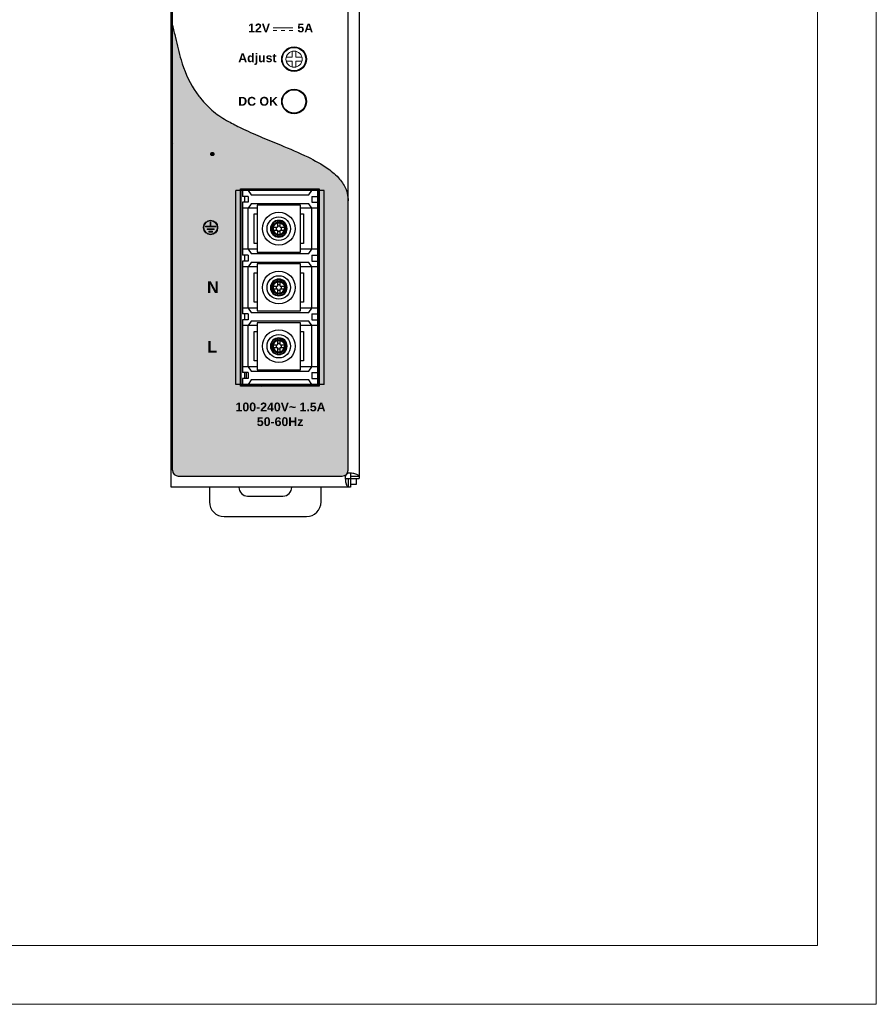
# Model space of a CAD drawing. Header units: millimetres. Extents: x 0 to 420, y 0 to 297.
# Tile 5 of 6: x 274 to 420, y 0 to 168. Entities that reach past the tile are written whole.
import ezdxf

# ---------------------------------------------------------------- set-up
doc = ezdxf.new("R2010")
doc.units = ezdxf.units.MM
doc.layers.get('0').update_dxf_attribs({"linetype": 'CONTINUOUS', "lineweight": 13})
doc.layers.add('Line', color=3, linetype='CONTINUOUS', lineweight=25)
doc.styles.add('arial', font='arial.ttf', dxfattribs={"height": 5})

# ---------------------------------------------------------------- blocks, each defined once
blk = doc.blocks.new('AD')
at = {"color": 7, "linetype": 'Continuous'}
for p, q in [((-0.32, 0.32), (-1.35, 0.32)), ((-0.32, 1.35), (-0.32, 0.32)), ((0.32, 0.32), (0.32, 1.35)), ((1.35, 0.32), (0.32, 0.32)), ((-1.35, -0.32), (-0.32, -0.32)), ((-1.35, -0.32), (-0.32, -0.32)), ((-1.19, -0.32), (-1.19, -0.32)), ((-0.32, -0.32), (-0.32, -1.35)), ((0.32, -1.35), (0.32, -0.32)), ((0.32, -0.32), (1.35, -0.32)), ((0.32, -0.32), (1.35, -0.32))]:
    blk.add_line(p, q, dxfattribs=at)
blk.add_circle((0, 0), 1.38)

msp = doc.modelspace()

# ---------------------------------------------------------------- hatches: boundary and pattern name
at = {"layer": 'Line'}
h = msp.add_hatch(color=18, dxfattribs=at)
edge = h.paths.add_edge_path()
edge.add_arc((301.2, 90.9), 1, 180, 270)
edge.add_line((301.2, 89.9), (329.1, 89.9))
edge.add_arc((329.1, 90.9), 1, 270, 360)
edge.add_line((330.1, 90.9), (330.1, 136.75))
edge.add_spline(control_points=[(330.1, 136.75), (330.09, 136.93), (330.07, 137.58), (329.74, 138.9), (328.63, 140.65), (326.38, 142.55), (322.94, 144.43), (319, 146.08), (315.18, 147.64), (312.22, 148.94), (309.54, 150.33), (307.08, 151.83), (305.23, 153.83), (303.14, 156.65), (301.7, 160.19), (300.85, 163.95), (300.37, 165.93), (300.2, 166.64)], knot_values=[0, 0, 0, 0, 0.558267, 1.937915, 4.034726, 6.654597, 10.685452, 15.75253, 19.458684, 23.066499, 25.455205, 28.498411, 31.673803, 33.522287, 39.02078, 42.938139, 45.123137, 45.123137, 45.123137, 45.123137], degree=3, periodic=0)
edge.add_line((300.2, 166.64), (300.2, 90.9))
h.paths.add_polyline_path([(311.9, 138.7), (325.1, 138.7), (325.1, 105.3), (311.9, 105.3)], flags=16)
at = {"layer": 'Line', "lineweight": 0}
h = msp.add_hatch(color=7, dxfattribs=at)
h.dxf.hatch_style = 2
edge = h.paths.add_edge_path()
edge.add_spline(control_points=[(305.22, 145.47), (305.22, 145.47), (305.21, 144.92), (305.21, 144.92), (305.21, 144.92), (305.21, 144.91), (305.21, 144.91), (303.17, 144.91), (303.07, 142.28), (305.2, 142.27), (305.2, 142.27), (305.2, 141.72), (305.2, 141.72), (305.2, 141.72), (305.19, 141.72), (305.19, 141.72), (302.24, 141.75), (302.34, 145.36), (305.07, 145.48), (305.07, 145.48), (305.22, 145.47), (305.22, 145.47)], knot_values=[0, 0, 0, 0, 1, 1, 1, 2, 2, 2, 3, 3, 3, 4, 4, 4, 5, 5, 5, 6, 6, 6, 7, 7, 7, 7], degree=3, periodic=0)
h = msp.add_hatch(color=7, dxfattribs=at)
h.dxf.hatch_style = 2
edge = h.paths.add_edge_path()
edge.add_spline(control_points=[(306.29, 144.69), (306.29, 144.69), (306.29, 144.14), (306.29, 144.14), (306.29, 144.14), (306.29, 143.33), (306.29, 143.33), (306.29, 143.33), (306.29, 142.53), (306.29, 142.53), (306.29, 142.53), (306.29, 141.7), (306.29, 141.7), (306.29, 141.7), (305.9, 141.7), (305.9, 141.7), (305.7, 141.7), (305.55, 141.94), (305.55, 142.21), (305.55, 142.48), (305.55, 142.53), (305.55, 142.53), (305.55, 142.53), (305.55, 144.69), (305.55, 144.69), (305.55, 144.69), (305.55, 145.5), (305.55, 145.5), (305.55, 145.5), (306.29, 145.5), (306.29, 145.5), (306.29, 145.5), (306.29, 144.69), (306.29, 144.69)], knot_values=[0, 0, 0, 0, 1, 1, 1, 2, 2, 2, 3, 3, 3, 4, 4, 4, 5, 5, 5, 6, 6, 6, 7, 7, 7, 8, 8, 8, 9, 9, 9, 10, 10, 10, 11, 11, 11, 11], degree=3, periodic=0)
h = msp.add_hatch(color=7, dxfattribs=at)
h.dxf.hatch_style = 2
edge = h.paths.add_edge_path()
edge.add_spline(control_points=[(307.4, 144.7), (307.4, 144.5), (307.21, 144.34), (306.99, 144.34), (306.76, 144.34), (306.58, 144.5), (306.58, 144.7), (306.58, 144.89), (306.76, 145.05), (306.99, 145.05), (307.21, 145.05), (307.4, 144.89), (307.4, 144.7)], knot_values=[0, 0, 0, 0, 1, 1, 1, 2, 2, 2, 3, 3, 3, 4, 4, 4, 4], degree=3, periodic=0)
h = msp.add_hatch(color=7, dxfattribs=at)
h.dxf.hatch_style = 2
edge = h.paths.add_edge_path()
edge.add_spline(control_points=[(307.71, 145.45), (307.71, 145.45), (307.71, 144.9), (307.71, 144.9), (307.71, 144.9), (307.72, 144.89), (307.72, 144.89), (309.76, 144.89), (309.86, 142.26), (307.73, 142.25), (307.73, 142.25), (307.73, 141.7), (307.73, 141.7), (307.73, 141.7), (307.74, 141.7), (307.74, 141.7), (310.69, 141.73), (310.59, 145.34), (307.86, 145.46), (307.86, 145.46), (307.71, 145.45), (307.71, 145.45)], knot_values=[0, 0, 0, 0, 1, 1, 1, 2, 2, 2, 3, 3, 3, 4, 4, 4, 5, 5, 5, 6, 6, 6, 7, 7, 7, 7], degree=3, periodic=0)
h = msp.add_hatch(color=7, dxfattribs=at)
h.dxf.hatch_style = 2
edge = h.paths.add_edge_path()
edge.add_spline(control_points=[(307.36, 143.48), (307.36, 143.48), (307.36, 143.15), (307.36, 143.15), (307.36, 143.15), (307.36, 142.67), (307.36, 142.67), (307.36, 142.67), (307.36, 142.2), (307.36, 142.2), (307.36, 142.2), (307.36, 141.71), (307.36, 141.71), (307.36, 141.71), (306.97, 141.71), (306.97, 141.71), (306.78, 141.71), (306.62, 141.86), (306.62, 142.02), (306.62, 142.18), (306.62, 142.2), (306.62, 142.2), (306.62, 142.2), (306.62, 143.48), (306.62, 143.48), (306.62, 143.48), (306.62, 143.95), (306.62, 143.95), (306.62, 143.95), (307.36, 143.95), (307.36, 143.95), (307.36, 143.95), (307.36, 143.48), (307.36, 143.48)], knot_values=[0, 0, 0, 0, 1, 1, 1, 2, 2, 2, 3, 3, 3, 4, 4, 4, 5, 5, 5, 6, 6, 6, 7, 7, 7, 8, 8, 8, 9, 9, 9, 10, 10, 10, 11, 11, 11, 11], degree=3, periodic=0)
h = msp.add_hatch(color=7, dxfattribs=at)
h.dxf.hatch_style = 2
edge = h.paths.add_edge_path()
edge.add_spline(control_points=[(308.92, 143.28), (308.92, 143.28), (309.15, 143.06), (309.15, 143.06), (309.15, 143.06), (309.5, 142.73), (309.5, 142.73), (309.5, 142.73), (309.85, 142.41), (309.85, 142.41), (309.85, 142.41), (310.2, 142.08), (310.2, 142.08), (310.2, 142.08), (309.94, 141.8), (309.94, 141.8), (309.81, 141.65), (309.6, 141.64), (309.48, 141.75), (309.36, 141.86), (309.34, 141.87), (309.34, 141.87), (309.34, 141.87), (308.41, 142.74), (308.41, 142.74), (308.41, 142.74), (308.06, 143.07), (308.06, 143.07), (308.06, 143.07), (308.57, 143.61), (308.57, 143.61), (308.57, 143.61), (308.92, 143.28), (308.92, 143.28)], knot_values=[0, 0, 0, 0, 1, 1, 1, 2, 2, 2, 3, 3, 3, 4, 4, 4, 5, 5, 5, 6, 6, 6, 7, 7, 7, 8, 8, 8, 9, 9, 9, 10, 10, 10, 11, 11, 11, 11], degree=3, periodic=0)
h = msp.add_hatch(color=7, dxfattribs=at)
h.paths.add_polyline_path([(307.95, 132.2, 1), (305.45, 132.2, 1)])
h.paths.add_polyline_path([(307.83, 132.2, 1), (305.57, 132.2, 1)], flags=16)
h.paths.add_polyline_path([(307.59, 132.31), (305.81, 132.31), (305.81, 132.43), (306.64, 132.43), (306.64, 133.12), (306.76, 133.12), (306.76, 132.43), (307.59, 132.43)], flags=0)
h.paths.add_polyline_path([(307.29, 131.99), (307.29, 131.87), (306.1, 131.87), (306.1, 131.99)], flags=0)
h.paths.add_polyline_path([(307, 131.55), (307, 131.43), (306.4, 131.43), (306.4, 131.55)], flags=0)

# ---------------------------------------------------------------- linework, layer by layer
at = {"ltscale": 5}
for points in [[(0, 0), (420, 0), (420, 297), (0, 297)], [(10, 10), (410, 10), (410, 287), (10, 287)]]:
    msp.add_lwpolyline(points, close=True, dxfattribs=at)
at = {"layer": 'Line', "color": 7}
for p, q in [((300, 161), (300, 209)), ((332, 207.5), (332, 89.5)), ((300.2, 90.9), (300.2, 206.1)), ((330.1, 90.9), (330.1, 206.1)), ((300, 146), (300, 161)), ((300.2, 159.5), (300, 159.5)), ((300.2, 147.5), (300, 147.5)), ((300, 88), (300, 146)), ((326, 138.5), (311, 138.5)), ((311, 105.5), (311, 138.5)), ((311.8, 138.8), (325.2, 138.8)), ((311.8, 105.2), (311.8, 138.8)), ((311.9, 105.4), (311.9, 138.6)), ((312, 138.7), (325, 138.7)), ((324.9, 138.5), (312.1, 138.5)), ((312.1, 138.5), (312.1, 137.5)), ((313.1, 137.5), (312.1, 137.5)), ((312.5, 138.5), (312.5, 138.8)), ((312.5, 136.5), (312.5, 137.5)), ((313.1, 138.5), (313.6, 137.75)), ((313.1, 137.5), (313.1, 136.5)), ((313.6, 137.75), (323.4, 137.75)), ((319.5, 138.8), (319.5, 138.5)), ((320.4, 138.8), (320.4, 138.55)), ((320.4, 138.55), (320.4, 138.5)), ((320.4, 138.55), (320.4, 138.5)), ((323.4, 138.8), (323.4, 138.5)), ((323.4, 137.75), (323.9, 138.5)), ((323.9, 138.8), (323.9, 138.5)), ((323.9, 137.5), (324.9, 137.5)), ((323.9, 137.5), (323.9, 136.5)), ((323.9, 137.45), (324.9, 137.45)), ((324.9, 138.8), (324.9, 105.2)), ((325.1, 138.6), (325.1, 105.4)), ((325.2, 138.8), (325.2, 105.2)), ((326, 105.5), (326, 138.5)), ((313.1, 136.5), (312.1, 136.5)), ((312.1, 136.5), (312.1, 127.5)), ((313.6, 136.25), (313.1, 135.5)), ((323.4, 136.25), (313.6, 136.25)), ((322, 136), (314.6, 136)), ((314.6, 136), (314.6, 128)), ((322, 128), (322, 136)), ((323.9, 135.5), (323.4, 136.25)), ((323.9, 136.5), (324.9, 136.5)), ((314.6, 135.5), (312.1, 135.5)), ((313.1, 128.5), (313.1, 135.5)), ((314.1, 134.5), (314.6, 134.5)), ((314.1, 129.5), (314.1, 134.5)), ((324.9, 135.5), (322, 135.5)), ((322, 134.5), (322.5, 134.5)), ((322.5, 134.5), (322.5, 129.5)), ((323.9, 128.5), (323.9, 135.5)), ((318.06, 133.34), (318.06, 132.24)), ((318.54, 132.45), (318.06, 132.45)), ((318.54, 132.24), (318.54, 133.34)), ((316.96, 132.24), (318.06, 132.24)), ((316.96, 131.76), (318.06, 131.76)), ((317.85, 132.24), (317.85, 131.76)), ((318.06, 131.76), (318.06, 130.66)), ((318.06, 131.55), (318.54, 131.55)), ((318.54, 132.24), (319.64, 132.24)), ((318.54, 130.66), (318.54, 131.76)), ((318.54, 131.76), (319.64, 131.76)), ((318.75, 131.76), (318.75, 132.24)), ((314.6, 129.5), (314.1, 129.5)), ((322.5, 129.5), (322, 129.5)), ((314.6, 128.5), (312.1, 128.5)), ((313.1, 127.5), (312.1, 127.5)), ((312.5, 126.5), (312.5, 127.5)), ((313.1, 128.5), (313.6, 127.75)), ((313.1, 127.5), (313.1, 126.5)), ((313.6, 127.75), (323.4, 127.75)), ((314.6, 128), (322, 128)), ((324.9, 128.5), (322, 128.5)), ((323.4, 127.75), (323.9, 128.5)), ((323.9, 127.5), (324.9, 127.5)), ((323.9, 127.5), (323.9, 126.5)), ((313.1, 126.5), (312.1, 126.5)), ((312.1, 126.5), (312.1, 117.5)), ((313.6, 126.25), (313.1, 125.5)), ((323.4, 126.25), (313.6, 126.25)), ((322, 126), (314.6, 126)), ((314.6, 126), (314.6, 118)), ((322, 118), (322, 126)), ((323.9, 125.5), (323.4, 126.25)), ((323.9, 126.5), (324.9, 126.5)), ((314.6, 125.5), (312.1, 125.5)), ((313.1, 118.5), (313.1, 125.5)), ((314.1, 124.5), (314.6, 124.5)), ((314.1, 119.5), (314.1, 124.5)), ((324.9, 125.5), (322, 125.5)), ((322, 124.5), (322.5, 124.5)), ((322.5, 124.5), (322.5, 119.5)), ((323.9, 118.5), (323.9, 125.5)), ((318.06, 123.34), (318.06, 122.24)), ((318.54, 122.45), (318.06, 122.45)), ((318.54, 122.24), (318.54, 123.34)), ((316.96, 122.24), (318.06, 122.24)), ((316.96, 121.76), (318.06, 121.76)), ((317.85, 122.24), (317.85, 121.76)), ((318.06, 121.76), (318.06, 120.66)), ((318.06, 121.55), (318.54, 121.55)), ((318.54, 122.24), (319.64, 122.24)), ((318.54, 120.66), (318.54, 121.76)), ((318.54, 121.76), (319.64, 121.76)), ((318.75, 121.76), (318.75, 122.24)), ((314.6, 119.5), (314.1, 119.5)), ((322.5, 119.5), (322, 119.5)), ((314.6, 118.5), (312.1, 118.5)), ((313.1, 117.5), (312.1, 117.5)), ((312.5, 116.5), (312.5, 117.5)), ((313.1, 118.5), (313.6, 117.75)), ((313.1, 117.5), (313.1, 116.5)), ((313.6, 117.75), (323.4, 117.75)), ((314.6, 118), (322, 118)), ((324.9, 118.5), (322, 118.5)), ((323.4, 117.75), (323.9, 118.5)), ((323.9, 117.5), (324.9, 117.5)), ((323.9, 117.5), (323.9, 116.5)), ((313.1, 116.5), (312.1, 116.5)), ((312.1, 116.5), (312.1, 107.5)), ((313.6, 116.25), (313.1, 115.5)), ((323.4, 116.25), (313.6, 116.25)), ((322, 116), (314.6, 116)), ((314.6, 116), (314.6, 108)), ((322, 108), (322, 116)), ((323.9, 115.5), (323.4, 116.25)), ((323.9, 116.5), (324.9, 116.5)), ((314.6, 115.5), (312.1, 115.5)), ((313.1, 108.5), (313.1, 115.5)), ((314.1, 114.5), (314.6, 114.5)), ((314.1, 109.5), (314.1, 114.5)), ((324.9, 115.5), (322, 115.5)), ((322, 114.5), (322.5, 114.5)), ((322.5, 114.5), (322.5, 109.5)), ((323.9, 108.5), (323.9, 115.5)), ((318.06, 113.34), (318.06, 112.24)), ((318.54, 112.45), (318.06, 112.45)), ((318.54, 112.24), (318.54, 113.34)), ((316.96, 112.24), (318.06, 112.24)), ((316.96, 111.76), (318.06, 111.76)), ((317.85, 112.24), (317.85, 111.76)), ((318.06, 111.76), (318.06, 110.66)), ((318.06, 111.55), (318.54, 111.55)), ((318.54, 112.24), (319.64, 112.24)), ((318.54, 110.66), (318.54, 111.76)), ((318.54, 111.76), (319.64, 111.76)), ((318.75, 111.76), (318.75, 112.24)), ((314.6, 109.5), (314.1, 109.5)), ((322.5, 109.5), (322, 109.5)), ((314.6, 108.5), (312.1, 108.5)), ((313.1, 107.5), (312.1, 107.5)), ((312.5, 106.5), (312.5, 107.5)), ((312.75, 107.5), (312.75, 106.5)), ((313.1, 108.5), (313.6, 107.75)), ((313.1, 107.5), (313.1, 106.5)), ((313.6, 107.75), (323.4, 107.75)), ((314.6, 108), (322, 108)), ((324.9, 108.5), (322, 108.5)), ((323.4, 107.75), (323.9, 108.5)), ((323.9, 107.5), (324.9, 107.5)), ((323.9, 107.5), (323.9, 106.5)), ((313.1, 106.5), (312.1, 106.5)), ((312.1, 106.5), (312.1, 105.5)), ((313.6, 106.25), (313.1, 105.5)), ((323.4, 106.25), (313.6, 106.25)), ((323.9, 105.5), (323.4, 106.25)), ((323.9, 106.5), (324.9, 106.5)), ((326, 105.5), (311, 105.5)), ((325.2, 105.2), (311.8, 105.2)), ((325, 105.3), (312, 105.3)), ((324.9, 105.5), (312.1, 105.5)), ((312.5, 105.2), (312.5, 105.5)), ((312.75, 105.5), (312.75, 105.2)), ((319.25, 105.2), (319.25, 105.5)), ((319.5, 105.5), (319.5, 105.2)), ((301.2, 89.9), (329.1, 89.9)), ((329.61, 89.5), (332, 89.5)), ((330.19, 88), (330.19, 89.5)), ((330.5, 90.39), (330.5, 88)), ((332, 89.81), (330.5, 89.81)), ((331.5, 88.5), (331.5, 89.5)), ((330.5, 88), (300, 88)), ((306.5, 88), (306.5, 85.5)), ((325.5, 85.5), (325.5, 88)), ((330.5, 88.5), (331.5, 88.5)), ((313, 86.5), (319, 86.5)), ((309, 83), (323, 83))]:
    msp.add_line(p, q, dxfattribs=at)
at = {"layer": 'Line', "color": 7, "lineweight": 0}
for p, q in [((306.64, 132.43), (305.81, 132.43)), ((305.81, 132.43), (305.81, 132.31)), ((306.76, 133.12), (306.64, 133.12)), ((306.64, 133.12), (306.64, 132.43)), ((306.76, 132.43), (306.76, 133.12)), ((307.59, 132.43), (306.76, 132.43)), ((307.59, 132.31), (307.59, 132.43)), ((305.81, 132.31), (307.59, 132.31)), ((307.29, 131.99), (306.1, 131.99)), ((306.1, 131.99), (306.1, 131.87)), ((306.1, 131.87), (307.29, 131.87)), ((307, 131.55), (306.4, 131.55)), ((306.4, 131.55), (306.4, 131.43)), ((306.4, 131.43), (307, 131.43)), ((307, 131.43), (307, 131.55)), ((307.29, 131.87), (307.29, 131.99))]:
    msp.add_line(p, q, dxfattribs=at)
at = {"layer": 'Line', "color": 7, "const_width": 0.16}
for points in [[(317.31, 166.2), (320.72, 166.2)], [(317.31, 165.75), (317.99, 165.75)], [(318.67, 165.75), (319.35, 165.75)], [(320.04, 165.75), (320.72, 165.75)]]:
    msp.add_lwpolyline(points, dxfattribs=at)
at = {"layer": 'Line', "color": 7}
for points in [[(313.89, 105.5), (313.94, 105.47), (314.01, 105.44), (314.09, 105.41), (314.18, 105.38), (314.29, 105.36), (314.41, 105.33), (314.55, 105.31), (314.7, 105.28), (314.88, 105.26), (315.07, 105.23), (315.28, 105.21), (315.32, 105.2)], [(317.74, 105.36), (317.74, 105.36), (317.72, 105.35), (317.68, 105.34), (317.62, 105.33), (317.54, 105.31), (317.44, 105.29), (317.33, 105.27), (317.19, 105.25), (317.04, 105.22), (316.88, 105.2), (316.87, 105.2)], [(318.29, 105.2), (318.25, 105.29), (318.19, 105.37), (318.13, 105.43), (318.05, 105.47), (317.99, 105.5)]]:
    msp.add_lwpolyline(points, dxfattribs=at)
for centre, radius in [((320.9, 160.85), 2.1), ((320.9, 160.85), 2), ((320.9, 153.65), 2.1), ((320.9, 153.65), 2), ((318.3, 132), 2.79), ((318.3, 132), 2), ((318.3, 132), 1.15), ((318.3, 122), 2.79), ((318.3, 122), 2), ((318.3, 122), 1.15), ((318.3, 112), 2.79), ((318.3, 112), 2), ((318.3, 112), 1.15)]:
    msp.add_circle(centre, radius, dxfattribs=at)
at = {"layer": 'Line', "color": 7, "lineweight": 0}
for radius in [1.25, 1.13]:
    msp.add_circle((306.7, 132.2), radius, dxfattribs=at)
at = {"layer": 'Line', "color": 7}
for centre, radius, start, end in [((301, 161), 1, 180, 216.8699), ((301, 146), 1, 143.1301, 180), ((312, 138.6), 0.1, 90, 180), ((325, 138.6), 0.1, 0, 90), ((318.3, 132), 1.42, 0, 180), ((318.3, 132), 1, 90, 0), ((318.3, 132), 1.42, 180, 0), ((318.3, 132), 1.35, 180, 0), ((318.3, 132), 0.982, 180, 360), ((318.3, 122), 1.42, 0, 180), ((318.3, 122), 1, 90, 0), ((318.3, 122), 1.42, 180, 0), ((318.3, 122), 1.35, 180, 0), ((318.3, 122), 0.982, 180, 360), ((318.3, 112), 1.42, 0, 180), ((318.3, 112), 1, 90, 0), ((318.3, 112), 1.42, 180, 0), ((318.3, 112), 1.35, 180, 0), ((318.3, 112), 0.982, 180, 360), ((312, 105.4), 0.1, 180, 270), ((325, 105.4), 0.1, 270, 0), ((301.2, 90.9), 1, 180, 270), ((329.1, 90.9), 1, 270, 0), ((330.34, 89.66), 0.75, 78.0471, 191.9529), ((313, 88), 1.5, 180, 270), ((319, 88), 1.5, 270, 0), ((309, 85.5), 2.5, 180, 270), ((323, 85.5), 2.5, 270, 0)]:
    msp.add_arc(centre, radius, start, end, dxfattribs=at)
for points, knots in [([(300.2, 166.64), (300.37, 165.93), (300.85, 163.95), (301.7, 160.19), (303.14, 156.65), (305.23, 153.83), (307.08, 151.83), (309.54, 150.33), (312.22, 148.94), (315.18, 147.64), (319, 146.08), (322.94, 144.43), (326.38, 142.55), (328.63, 140.65), (329.74, 138.9), (330.07, 137.58), (330.09, 136.93), (330.1, 136.75)], [0, 0, 0, 0, 2.184998, 6.102356, 11.60085, 13.449333, 16.624725, 19.667932, 22.056638, 25.664452, 29.370607, 34.437684, 38.468539, 41.088411, 43.185221, 44.564869, 45.123137, 45.123137, 45.123137, 45.123137]), ([(318.3, 133.35), (318.22, 133.35), (318.07, 133.34), (317.84, 133.27), (317.63, 133.17), (317.43, 133.03), (317.26, 132.86), (317.12, 132.66), (317.02, 132.45), (316.96, 132.23), (316.95, 132.07), (316.95, 132)], [0, 0, 0, 0, 0.227413, 0.460521, 0.69936, 0.939632, 1.180993, 1.420211, 1.656763, 1.886538, 2.109528, 2.109528, 2.109528, 2.109528]), ([(317.32, 132), (317.32, 132.05), (317.33, 132.16), (317.37, 132.33), (317.45, 132.48), (317.55, 132.63), (317.68, 132.75), (317.82, 132.85), (317.98, 132.93), (318.14, 132.97), (318.25, 132.98), (318.3, 132.98)], [0, 0, 0, 0, 0.162478, 0.331377, 0.505908, 0.68255, 0.860142, 1.035793, 1.208202, 1.373994, 1.532338, 1.532338, 1.532338, 1.532338]), ([(318.3, 132.98), (318.25, 132.98), (318.14, 132.97), (317.97, 132.93), (317.82, 132.85), (317.67, 132.75), (317.55, 132.62), (317.45, 132.48), (317.37, 132.32), (317.33, 132.16), (317.32, 132.05), (317.32, 132)], [0, 0, 0, 0, 0.162478, 0.331377, 0.505908, 0.68255, 0.860142, 1.035793, 1.208202, 1.373994, 1.532338, 1.532338, 1.532338, 1.532338]), ([(318.3, 133.35), (318.27, 133.35), (318.22, 133.34), (318.14, 133.34), (318.09, 133.34), (318.06, 133.34)], [0, 0, 0, 0, 0.0804632, 0.1609101, 0.241324, 0.241324, 0.241324, 0.241324]), ([(319.65, 132), (319.65, 132.08), (319.64, 132.23), (319.57, 132.46), (319.47, 132.67), (319.33, 132.87), (319.16, 133.04), (318.96, 133.18), (318.75, 133.28), (318.53, 133.34), (318.37, 133.35), (318.3, 133.35)], [0, 0, 0, 0, 0.227413, 0.460521, 0.69936, 0.939632, 1.180993, 1.420211, 1.656763, 1.886538, 2.109528, 2.109528, 2.109528, 2.109528]), ([(318.54, 133.34), (318.51, 133.34), (318.46, 133.34), (318.38, 133.34), (318.33, 133.35), (318.3, 133.35)], [0, 0, 0, 0, 0.0804139, 0.1608608, 0.241324, 0.241324, 0.241324, 0.241324]), ([(318.3, 133.35), (318.37, 133.35), (318.53, 133.34), (318.75, 133.27), (318.97, 133.17), (319.16, 133.03), (319.34, 132.85), (319.47, 132.66), (319.58, 132.44), (319.64, 132.22), (319.65, 132.07), (319.65, 132)], [0, 0, 0, 0, 0.223252, 0.455325, 0.695138, 0.93785, 1.181868, 1.423219, 1.660116, 1.887921, 2.105492, 2.105492, 2.105492, 2.105492]), ([(318.3, 133), (318.33, 133), (318.39, 133), (318.49, 132.99), (318.57, 132.97), (318.66, 132.94), (318.74, 132.9), (318.82, 132.86), (318.9, 132.81), (318.97, 132.75), (319.03, 132.69), (319.09, 132.62), (319.15, 132.54), (319.19, 132.46), (319.23, 132.37), (319.27, 132.28), (319.29, 132.18), (319.3, 132.09), (319.3, 132.03), (319.3, 132)], [0, 0, 0, 0, 0.093755, 0.186428, 0.277947, 0.368349, 0.458124, 0.549056, 0.641787, 0.733189, 0.821995, 0.910265, 1.000718, 1.09634, 1.196638, 1.296687, 1.393855, 1.487529, 1.577223, 1.577223, 1.577223, 1.577223]), ([(318.3, 132.98), (318.35, 132.98), (318.46, 132.97), (318.63, 132.93), (318.78, 132.85), (318.93, 132.75), (319.05, 132.62), (319.15, 132.48), (319.23, 132.32), (319.27, 132.16), (319.28, 132.05), (319.28, 132)], [0, 0, 0, 0, 0.162478, 0.331377, 0.505908, 0.68255, 0.860142, 1.035793, 1.208202, 1.373994, 1.532338, 1.532338, 1.532338, 1.532338]), ([(316.96, 132.24), (316.96, 132.21), (316.96, 132.16), (316.96, 132.08), (316.95, 132.03), (316.95, 132)], [0, 0, 0, 0, 0.0804138, 0.1608607, 0.2413241, 0.2413241, 0.2413241, 0.2413241]), ([(316.95, 132), (316.95, 131.97), (316.96, 131.92), (316.96, 131.84), (316.96, 131.79), (316.96, 131.76)], [0, 0, 0, 0, 0.0804634, 0.1609103, 0.2413241, 0.2413241, 0.2413241, 0.2413241]), ([(319.65, 132), (319.65, 132.03), (319.64, 132.08), (319.64, 132.16), (319.64, 132.21), (319.64, 132.24)], [0, 0, 0, 0, 0.0804634, 0.1609103, 0.2413241, 0.2413241, 0.2413241, 0.2413241]), ([(319.64, 131.76), (319.64, 131.79), (319.64, 131.84), (319.64, 131.92), (319.65, 131.97), (319.65, 132)], [0, 0, 0, 0, 0.0804138, 0.1608607, 0.2413241, 0.2413241, 0.2413241, 0.2413241]), ([(318.06, 130.66), (318.11, 130.66), (318.22, 130.65), (318.38, 130.65), (318.49, 130.66), (318.54, 130.66)], [0, 0, 0, 0, 0.1608592, 0.321785, 0.4826441, 0.4826441, 0.4826441, 0.4826441]), ([(318.3, 123.35), (318.22, 123.35), (318.07, 123.34), (317.84, 123.27), (317.63, 123.17), (317.43, 123.03), (317.26, 122.86), (317.12, 122.66), (317.02, 122.45), (316.96, 122.23), (316.95, 122.07), (316.95, 122)], [0, 0, 0, 0, 0.227413, 0.460521, 0.69936, 0.939632, 1.180993, 1.420211, 1.656763, 1.886538, 2.109528, 2.109528, 2.109528, 2.109528]), ([(317.32, 122), (317.32, 122.05), (317.33, 122.16), (317.37, 122.33), (317.45, 122.48), (317.55, 122.63), (317.68, 122.75), (317.82, 122.85), (317.98, 122.93), (318.14, 122.97), (318.25, 122.98), (318.3, 122.98)], [0, 0, 0, 0, 0.162478, 0.331377, 0.505908, 0.68255, 0.860142, 1.035793, 1.208202, 1.373994, 1.532338, 1.532338, 1.532338, 1.532338]), ([(318.3, 122.98), (318.25, 122.98), (318.14, 122.97), (317.97, 122.93), (317.82, 122.85), (317.67, 122.75), (317.55, 122.62), (317.45, 122.48), (317.37, 122.32), (317.33, 122.16), (317.32, 122.05), (317.32, 122)], [0, 0, 0, 0, 0.162478, 0.331377, 0.505908, 0.68255, 0.860142, 1.035793, 1.208202, 1.373994, 1.532338, 1.532338, 1.532338, 1.532338]), ([(319.65, 122), (319.65, 122.08), (319.64, 122.23), (319.57, 122.46), (319.47, 122.67), (319.33, 122.87), (319.16, 123.04), (318.96, 123.18), (318.75, 123.28), (318.53, 123.34), (318.37, 123.35), (318.3, 123.35)], [0, 0, 0, 0, 0.227413, 0.460521, 0.69936, 0.939632, 1.180993, 1.420211, 1.656763, 1.886538, 2.109528, 2.109528, 2.109528, 2.109528]), ([(318.3, 123.35), (318.37, 123.35), (318.53, 123.34), (318.75, 123.27), (318.97, 123.17), (319.16, 123.03), (319.34, 122.85), (319.47, 122.66), (319.58, 122.44), (319.64, 122.22), (319.65, 122.07), (319.65, 122)], [0, 0, 0, 0, 0.223252, 0.455325, 0.695138, 0.93785, 1.181868, 1.423219, 1.660116, 1.887921, 2.105492, 2.105492, 2.105492, 2.105492]), ([(318.3, 123), (318.33, 123), (318.39, 123), (318.49, 122.99), (318.57, 122.97), (318.66, 122.94), (318.74, 122.9), (318.82, 122.86), (318.9, 122.81), (318.97, 122.75), (319.03, 122.69), (319.09, 122.62), (319.15, 122.54), (319.19, 122.46), (319.23, 122.37), (319.27, 122.28), (319.29, 122.18), (319.3, 122.09), (319.3, 122.03), (319.3, 122)], [0, 0, 0, 0, 0.093755, 0.186428, 0.277947, 0.368349, 0.458124, 0.549056, 0.641787, 0.733189, 0.821995, 0.910265, 1.000718, 1.09634, 1.196638, 1.296687, 1.393855, 1.487529, 1.577223, 1.577223, 1.577223, 1.577223]), ([(318.3, 122.98), (318.35, 122.98), (318.46, 122.97), (318.63, 122.93), (318.78, 122.85), (318.93, 122.75), (319.05, 122.62), (319.15, 122.48), (319.23, 122.32), (319.27, 122.16), (319.28, 122.05), (319.28, 122)], [0, 0, 0, 0, 0.162478, 0.331377, 0.505908, 0.68255, 0.860142, 1.035793, 1.208202, 1.373994, 1.532338, 1.532338, 1.532338, 1.532338]), ([(318.06, 120.66), (318.11, 120.66), (318.22, 120.65), (318.38, 120.65), (318.49, 120.66), (318.54, 120.66)], [0, 0, 0, 0, 0.1608592, 0.321785, 0.4826441, 0.4826441, 0.4826441, 0.4826441]), ([(319.65, 122), (319.65, 122.03), (319.64, 122.08), (319.64, 122.16), (319.64, 122.21), (319.64, 122.24)], [0, 0, 0, 0, 0.0804634, 0.1609103, 0.2413241, 0.2413241, 0.2413241, 0.2413241]), ([(319.64, 121.76), (319.64, 121.79), (319.64, 121.84), (319.64, 121.92), (319.65, 121.97), (319.65, 122)], [0, 0, 0, 0, 0.0804138, 0.1608607, 0.2413241, 0.2413241, 0.2413241, 0.2413241]), ([(318.3, 113.35), (318.22, 113.35), (318.07, 113.34), (317.84, 113.27), (317.63, 113.17), (317.43, 113.03), (317.26, 112.86), (317.12, 112.66), (317.02, 112.45), (316.96, 112.23), (316.95, 112.07), (316.95, 112)], [0, 0, 0, 0, 0.227413, 0.460521, 0.69936, 0.939632, 1.180993, 1.420211, 1.656763, 1.886538, 2.109528, 2.109528, 2.109528, 2.109528]), ([(317.32, 112), (317.32, 112.05), (317.33, 112.16), (317.37, 112.33), (317.45, 112.48), (317.55, 112.63), (317.68, 112.75), (317.82, 112.85), (317.98, 112.93), (318.14, 112.97), (318.25, 112.98), (318.3, 112.98)], [0, 0, 0, 0, 0.162478, 0.331377, 0.505908, 0.68255, 0.860142, 1.035793, 1.208202, 1.373994, 1.532338, 1.532338, 1.532338, 1.532338]), ([(318.3, 112.98), (318.25, 112.98), (318.14, 112.97), (317.97, 112.93), (317.82, 112.85), (317.67, 112.75), (317.55, 112.62), (317.45, 112.48), (317.37, 112.32), (317.33, 112.16), (317.32, 112.05), (317.32, 112)], [0, 0, 0, 0, 0.162478, 0.331377, 0.505908, 0.68255, 0.860142, 1.035793, 1.208202, 1.373994, 1.532338, 1.532338, 1.532338, 1.532338]), ([(318.3, 113.35), (318.27, 113.35), (318.22, 113.34), (318.14, 113.34), (318.09, 113.34), (318.06, 113.34)], [0, 0, 0, 0, 0.0804632, 0.1609101, 0.241324, 0.241324, 0.241324, 0.241324]), ([(319.65, 112), (319.65, 112.08), (319.64, 112.23), (319.57, 112.46), (319.47, 112.67), (319.33, 112.87), (319.16, 113.04), (318.96, 113.18), (318.75, 113.28), (318.53, 113.34), (318.37, 113.35), (318.3, 113.35)], [0, 0, 0, 0, 0.227413, 0.460521, 0.69936, 0.939632, 1.180993, 1.420211, 1.656763, 1.886538, 2.109528, 2.109528, 2.109528, 2.109528]), ([(318.54, 113.34), (318.51, 113.34), (318.46, 113.34), (318.38, 113.34), (318.33, 113.35), (318.3, 113.35)], [0, 0, 0, 0, 0.0804139, 0.1608608, 0.241324, 0.241324, 0.241324, 0.241324]), ([(318.3, 113.35), (318.37, 113.35), (318.53, 113.34), (318.75, 113.27), (318.97, 113.17), (319.16, 113.03), (319.34, 112.85), (319.47, 112.66), (319.58, 112.44), (319.64, 112.22), (319.65, 112.07), (319.65, 112)], [0, 0, 0, 0, 0.223252, 0.455325, 0.695138, 0.93785, 1.181868, 1.423219, 1.660116, 1.887921, 2.105492, 2.105492, 2.105492, 2.105492]), ([(318.3, 113), (318.33, 113), (318.39, 113), (318.49, 112.99), (318.57, 112.97), (318.66, 112.94), (318.74, 112.9), (318.82, 112.86), (318.9, 112.81), (318.97, 112.75), (319.03, 112.69), (319.09, 112.62), (319.15, 112.54), (319.19, 112.46), (319.23, 112.37), (319.27, 112.28), (319.29, 112.18), (319.3, 112.09), (319.3, 112.03), (319.3, 112)], [0, 0, 0, 0, 0.093755, 0.186428, 0.277947, 0.368349, 0.458124, 0.549056, 0.641787, 0.733189, 0.821995, 0.910265, 1.000718, 1.09634, 1.196638, 1.296687, 1.393855, 1.487529, 1.577223, 1.577223, 1.577223, 1.577223]), ([(318.3, 112.98), (318.35, 112.98), (318.46, 112.97), (318.63, 112.93), (318.78, 112.85), (318.93, 112.75), (319.05, 112.62), (319.15, 112.48), (319.23, 112.32), (319.27, 112.16), (319.28, 112.05), (319.28, 112)], [0, 0, 0, 0, 0.162478, 0.331377, 0.505908, 0.68255, 0.860142, 1.035793, 1.208202, 1.373994, 1.532338, 1.532338, 1.532338, 1.532338]), ([(316.96, 112.24), (316.96, 112.21), (316.96, 112.16), (316.96, 112.08), (316.95, 112.03), (316.95, 112)], [0, 0, 0, 0, 0.0804138, 0.1608607, 0.2413241, 0.2413241, 0.2413241, 0.2413241]), ([(316.95, 112), (316.95, 111.97), (316.96, 111.92), (316.96, 111.84), (316.96, 111.79), (316.96, 111.76)], [0, 0, 0, 0, 0.0804634, 0.1609103, 0.2413241, 0.2413241, 0.2413241, 0.2413241]), ([(318.06, 110.66), (318.11, 110.66), (318.22, 110.65), (318.38, 110.65), (318.49, 110.66), (318.54, 110.66)], [0, 0, 0, 0, 0.1608592, 0.321785, 0.4826441, 0.4826441, 0.4826441, 0.4826441]), ([(319.65, 112), (319.65, 112.03), (319.64, 112.08), (319.64, 112.16), (319.64, 112.21), (319.64, 112.24)], [0, 0, 0, 0, 0.0804634, 0.1609103, 0.2413241, 0.2413241, 0.2413241, 0.2413241]), ([(319.64, 111.76), (319.64, 111.79), (319.64, 111.84), (319.64, 111.92), (319.65, 111.97), (319.65, 112)], [0, 0, 0, 0, 0.0804138, 0.1608607, 0.2413241, 0.2413241, 0.2413241, 0.2413241]), ([(329.61, 89.5), (329.62, 89.37), (329.64, 89.11), (329.7, 88.76), (329.77, 88.54), (329.81, 88.44)], [0, 0, 0, 0, 0.397523, 0.764939, 1.084169, 1.084169, 1.084169, 1.084169]), ([(331.56, 90.19), (331.46, 90.23), (331.24, 90.3), (330.89, 90.36), (330.63, 90.38), (330.5, 90.39)], [0, 0, 0, 0, 0.319231, 0.686646, 1.084169, 1.084169, 1.084169, 1.084169]), ([(332, 89.81), (332, 89.86), (331.94, 89.96), (331.78, 90.08), (331.64, 90.15), (331.56, 90.19)], [0, 0, 0, 0, 0.1350537, 0.330216, 0.5993556, 0.5993556, 0.5993556, 0.5993556]), ([(330.19, 88), (330.14, 88), (330.04, 88.06), (329.92, 88.22), (329.85, 88.36), (329.81, 88.44)], [0, 0, 0, 0, 0.1350537, 0.330216, 0.5993556, 0.5993556, 0.5993556, 0.5993556])]:
    msp.add_open_spline(points, degree=3, knots=knots, dxfattribs=at)

# ---------------------------------------------------------------- block references
msp.add_blockref('AD', (320.9, 160.85))

# ---------------------------------------------------------------- texts
at = {"layer": 'Line', "color": 7, "attachment_point": 1, "style": 'arial'}
for s, insert, char_height, width in [('{\\fArial|b1|i0|c0|p34;12V        5A}', (313.08, 166.91), 1.5, 16.2318), ('{\\fArial|b1|i0|c0|p34;Adjust}', (311.4, 161.83), 1.5, 12.1724), ('{\\fArial|b1|i0|c0|p34;DC OK}', (311.4, 154.43), 1.5, 12.1724), ('{\\fArial|b1|i0|c0|p34;N}', (306.08, 123.04), 2, 3.5994), ('{\\fArial|b1|i0|c0|p34;L}', (306.13, 112.91), 2, 2.3342), ('{\\fArial|b1|i0|c0|p34;100-240V~ 1.5A}', (310.94, 102.41), 1.5, 16.2318), ('{\\fArial|b1|i0|c0|p34;50-60Hz}', (314.56, 99.91), 1.5, 9.3116)]:
    msp.add_mtext(s, dxfattribs=dict(at, insert=insert, char_height=char_height, width=width))

doc.saveas('drawing.dxf')
